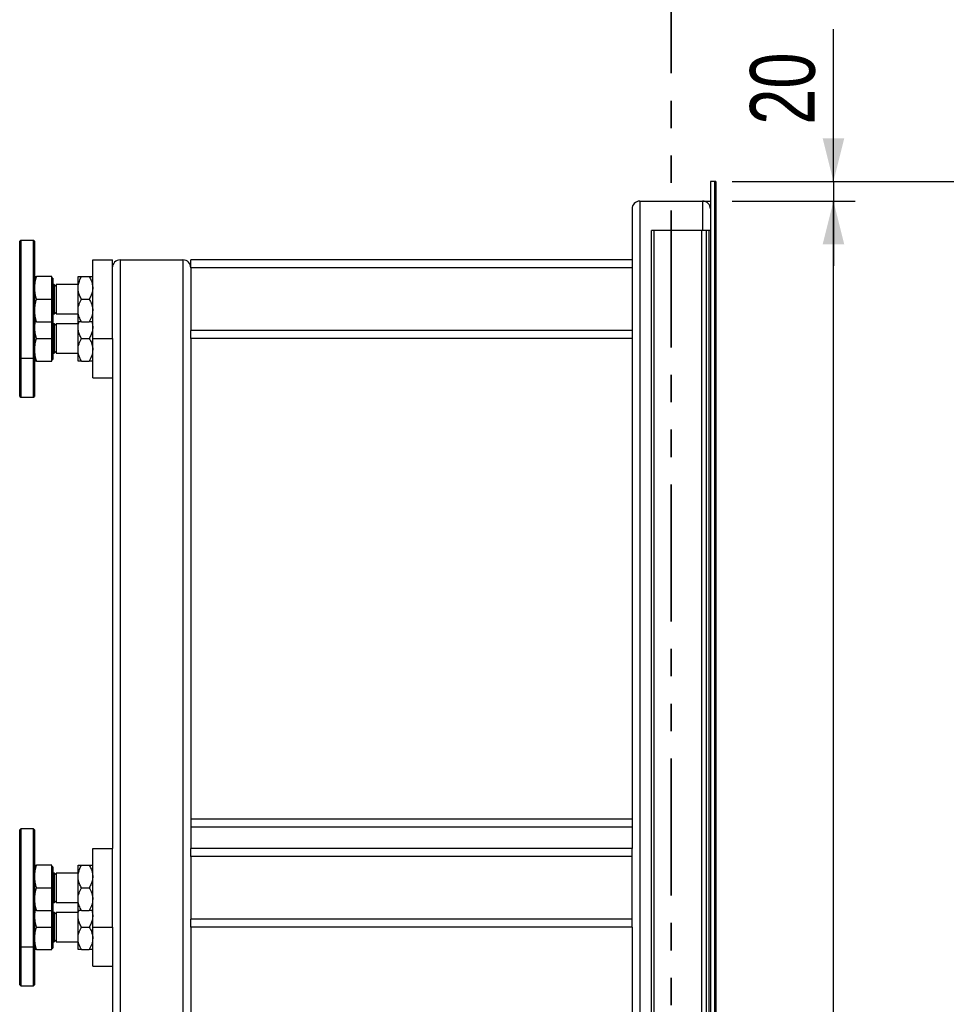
# Model space of a CAD drawing. Header units: millimetres. Extents: x 5 to 589, y 5 to 415.
# Tile 10 of 85: x 214 to 257, y 161 to 207. Entities that reach past the tile are written whole.
import ezdxf

# ---------------------------------------------------------------- set-up
doc = ezdxf.new("R2010")
doc.units = ezdxf.units.MM
doc.linetypes.add('PHANTOM', pattern=[12.7, 6.35, -1.27, 1.27, -1.27, 1.27, -1.27])
doc.layers.add('COTES', color=1, linetype='Continuous')
doc.layers.add('TRAIT-FORT', color=4, linetype='Continuous', lineweight=25)
doc.styles.add('SLDTEXTSTYLE0', font='TXT', dxfattribs={"width": 0.75})
doc.dimstyles.new('SLDDIMSTYLE0', dxfattribs={"dimtxt": 3, "dimasz": 2, "dimexe": 0, "dimexo": 0.0625, "dimgap": 0.75, "dimtad": 1, "dimdec": 0, "dimlfac": 22, "dimrnd": 1e-09, "dimzin": 12, "dimdsep": 46, "dimtxsty": 'SLDTEXTSTYLE0', "dimsah": 1, "dimcen": 0.09, "dimadec": 0, "dimazin": 3, "dimtfac": 1, "dimtdec": 0, "dimtmove": 0, "dimatfit": 0, "dimfxl": 1, "dimfrac": 2, "dimtolj": 1, "dimtzin": 12, "dimarcsym": 0})
doc.dimstyles.new('SLDDIMSTYLE1', dxfattribs={"dimtxt": 3, "dimasz": 2, "dimexe": 0, "dimexo": 0.0625, "dimgap": 0.75, "dimtad": 1, "dimdec": 0, "dimlfac": 22, "dimrnd": 1e-09, "dimzin": 12, "dimdsep": 46, "dimtxsty": 'SLDTEXTSTYLE0', "dimsah": 1, "dimcen": 0.09, "dimadec": 0, "dimazin": 3, "dimtfac": 1, "dimtdec": 0, "dimtofl": 0, "dimtmove": 0, "dimatfit": 3, "dimfxl": 1, "dimfrac": 2, "dimtolj": 1, "dimtzin": 12, "dimarcsym": 0})

# ---------------------------------------------------------------- blocks, each defined once
blk = doc.blocks.new('_D')
at = {"layer": 'COTES', "color": 1, "transparency": 16777216}
for p, q in [((251.985, 199.457), (251.985, 206.522)), ((247.466, 199.457), (252.985, 199.457)), ((251.985, 199.457), (251.985, 198.548)), ((247.284, 198.548), (252.985, 198.548)), ((251.985, 198.548), (251.985, 195.548))]:
    blk.add_line(p, q, dxfattribs=at)
for points in [[(251.985, 199.457), (252.485, 201.457), (251.485, 201.457)], [(251.985, 198.548), (251.485, 196.548), (252.485, 196.548)]]:
    blk.add_solid(points, dxfattribs=at)
at = {"layer": 'COTES', "color": 1, "transparency": 16777216, "insert": (248.118, 202.088), "char_height": 3, "attachment_point": 1, "rotation": 90, "style": 'SLDTEXTSTYLE0'}
blk.add_mtext('20', dxfattribs=at)
blk = doc.blocks.new('_D_1')
at = {"layer": 'COTES', "color": 1, "transparency": 16777216}
for p, q in [((247.284, 199.457), (260.004, 199.457)), ((259.004, 199.457), (259.004, 28.094)), ((247.284, 28.094), (260.004, 28.094))]:
    blk.add_line(p, q, dxfattribs=at)
for points in [[(259.004, 199.457), (258.504, 197.457), (259.504, 197.457)], [(259.004, 28.094), (259.504, 30.094), (258.504, 30.094)]]:
    blk.add_solid(points, dxfattribs=at)
at = {"layer": 'COTES', "color": 1, "transparency": 16777216, "insert": (255.137, 109.342), "char_height": 3, "attachment_point": 1, "rotation": 90, "style": 'SLDTEXTSTYLE0'}
blk.add_mtext('3770', dxfattribs=at)
blk = doc.blocks.new('_D_3')
at = {"layer": 'COTES', "color": 1, "transparency": 16777216}
for p, q in [((247.284, 198.548), (252.985, 198.548)), ((251.985, 28.912), (251.985, 198.548)), ((247.284, 28.912), (252.985, 28.912))]:
    blk.add_line(p, q, dxfattribs=at)
for points in [[(251.985, 198.548), (251.485, 196.548), (252.485, 196.548)], [(251.985, 28.912), (252.485, 30.912), (251.485, 30.912)]]:
    blk.add_solid(points, dxfattribs=at)
at = {"layer": 'COTES', "color": 1, "transparency": 16777216, "insert": (248.118, 109.297), "char_height": 3, "attachment_point": 1, "rotation": 90, "style": 'SLDTEXTSTYLE0'}
blk.add_mtext('3732', dxfattribs=at)

msp = doc.modelspace()

# ---------------------------------------------------------------- linework, layer by layer
at = {"color": 7, "linetype": 'PHANTOM', "lineweight": 35}
msp.add_line((244.466, 210.821), (244.466, 17.318), dxfattribs=at)
at = {"layer": 'TRAIT-FORT', "color": 4, "linetype": 'Continuous', "lineweight": 25}
for p, q in [((246.466, 199.457), (246.284, 199.457)), ((246.284, 199.457), (246.284, 146.73)), ((246.466, 199.457), (246.466, 146.73)), ((246.466, 199.457), (246.466, 148.387)), ((246.534, 199.457), (246.466, 199.457)), ((246.534, 199.457), (246.534, 148.387)), ((243.011, 198.548), (245.92, 198.548)), ((243.011, 198.548), (243.011, 144.003)), ((245.92, 198.548), (246.284, 198.548)), ((245.92, 198.548), (245.92, 197.185)), ((242.648, 198.185), (242.648, 195.821)), ((243.557, 144.457), (243.557, 197.185)), ((243.67, 197.185), (243.557, 197.185)), ((243.67, 144.457), (243.67, 197.185)), ((245.875, 197.185), (243.67, 197.185)), ((246.102, 197.185), (245.875, 197.185)), ((245.875, 145.76), (245.875, 197.185)), ((246.102, 146.616), (246.102, 197.185)), ((246.216, 197.185), (246.102, 197.185)), ((246.284, 197.185), (246.216, 197.185)), ((246.216, 146.73), (246.216, 197.185)), ((214.307, 196.73), (214.261, 196.685)), ((214.261, 191.321), (214.261, 196.685)), ((214.898, 196.73), (214.307, 196.73)), ((214.307, 196.73), (214.307, 191.275)), ((214.943, 196.685), (214.898, 196.73)), ((214.898, 191.275), (214.898, 196.73)), ((214.943, 196.685), (214.943, 191.321)), ((217.648, 195.821), (218.557, 195.821)), ((217.648, 192.185), (217.648, 195.821)), ((218.557, 192.185), (218.557, 195.821)), ((218.92, 195.821), (221.83, 195.821)), ((218.92, 195.821), (218.92, 144.548)), ((221.83, 195.821), (221.83, 144.548)), ((242.648, 195.821), (222.193, 195.821)), ((222.193, 195.457), (222.193, 195.821)), ((242.648, 195.821), (242.648, 195.457)), ((242.648, 195.457), (222.193, 195.457)), ((222.193, 195.457), (222.193, 192.548)), ((242.648, 195.457), (242.648, 192.548)), ((215.757, 195.048), (215.037, 195.048)), ((215.757, 194.003), (215.757, 195.048)), ((215.789, 194.973), (215.757, 195.005)), ((215.793, 194.973), (215.789, 194.973)), ((215.789, 194.973), (215.789, 193.032)), ((215.793, 194.973), (215.793, 193.032)), ((216.966, 194.525), (216.966, 195.048)), ((217.128, 195.048), (217.486, 195.048)), ((215.866, 194.685), (215.839, 194.685)), ((215.839, 194.685), (215.839, 193.321)), ((215.952, 194.598), (215.866, 194.685)), ((215.866, 194.685), (215.866, 194.003)), ((216.966, 194.685), (215.952, 194.685)), ((215.952, 194.685), (215.952, 193.321)), ((216.966, 193.48), (216.966, 194.525)), ((215.037, 194.003), (215.757, 194.003)), ((215.757, 192.957), (215.757, 194.003)), ((215.866, 194.003), (215.866, 193.321)), ((217.128, 194.003), (217.486, 194.003)), ((216.966, 192.957), (216.966, 193.48)), ((215.757, 193), (215.789, 193.032)), ((215.789, 193.032), (215.793, 193.032)), ((215.789, 193.032), (215.789, 191.214)), ((215.793, 193.032), (215.793, 191.214)), ((215.839, 193.321), (215.866, 193.321)), ((215.866, 193.321), (215.952, 193.407)), ((215.952, 193.321), (216.966, 193.321)), ((214.967, 192.957), (214.943, 192.707)), ((215.037, 192.957), (215.757, 192.957)), ((215.757, 192.185), (215.757, 192.957)), ((215.866, 192.866), (215.839, 192.866)), ((215.839, 192.866), (215.839, 191.503)), ((215.952, 192.78), (215.866, 192.866)), ((215.866, 192.866), (215.866, 192.185)), ((216.966, 192.866), (215.952, 192.866)), ((215.952, 192.866), (215.952, 191.503)), ((216.966, 192.707), (216.966, 192.957)), ((216.966, 191.662), (216.966, 192.707)), ((217.128, 192.957), (217.486, 192.957)), ((242.648, 192.548), (222.193, 192.548)), ((222.193, 192.185), (222.193, 192.548)), ((242.648, 192.548), (242.648, 192.185)), ((215.037, 192.185), (215.757, 192.185)), ((215.757, 191.139), (215.757, 192.185)), ((215.866, 192.185), (215.866, 191.503)), ((217.128, 192.185), (217.486, 192.185)), ((217.648, 190.366), (217.648, 192.185)), ((217.648, 192.185), (218.557, 192.185)), ((218.557, 192.185), (218.557, 168.548)), ((222.193, 192.185), (222.193, 168.548)), ((242.648, 192.185), (222.193, 192.185)), ((242.648, 192.185), (242.648, 168.548)), ((216.966, 191.139), (216.966, 191.662)), ((214.261, 191.321), (214.307, 191.275)), ((214.261, 189.503), (214.261, 191.321)), ((214.307, 191.275), (214.898, 191.275)), ((214.307, 191.275), (214.307, 189.457)), ((214.898, 191.275), (214.943, 191.321)), ((214.898, 189.457), (214.898, 191.275)), ((214.943, 191.321), (214.943, 189.503)), ((215.757, 191.182), (215.789, 191.214)), ((215.789, 191.214), (215.793, 191.214)), ((215.839, 191.503), (215.866, 191.503)), ((215.866, 191.503), (215.952, 191.589)), ((215.952, 191.503), (216.966, 191.503)), ((215.037, 191.139), (215.757, 191.139)), ((217.128, 191.139), (217.486, 191.139)), ((217.648, 190.366), (218.557, 190.366)), ((214.261, 189.503), (214.307, 189.457)), ((214.307, 189.457), (214.898, 189.457)), ((214.898, 189.457), (214.943, 189.503)), ((242.648, 169.912), (222.193, 169.912)), ((214.307, 169.457), (214.261, 169.412)), ((214.261, 164.048), (214.261, 169.412)), ((214.898, 169.457), (214.307, 169.457)), ((214.307, 169.457), (214.307, 164.003)), ((214.943, 169.412), (214.898, 169.457)), ((214.898, 164.003), (214.898, 169.457)), ((214.943, 169.412), (214.943, 164.048)), ((242.648, 169.548), (222.193, 169.548)), ((217.648, 168.548), (218.557, 168.548)), ((217.648, 164.912), (217.648, 168.548)), ((218.557, 164.912), (218.557, 168.548)), ((242.648, 168.548), (222.193, 168.548)), ((222.193, 168.185), (222.193, 168.548)), ((242.648, 168.185), (242.648, 168.548)), ((242.648, 168.185), (222.193, 168.185)), ((222.193, 168.185), (222.193, 165.275)), ((242.648, 165.275), (242.648, 168.185)), ((215.757, 167.775), (215.037, 167.775)), ((215.757, 166.73), (215.757, 167.775)), ((215.789, 167.7), (215.757, 167.732)), ((215.793, 167.7), (215.789, 167.7)), ((215.789, 167.7), (215.789, 165.76)), ((215.793, 167.7), (215.793, 165.76)), ((216.966, 167.253), (216.966, 167.775)), ((217.128, 167.775), (217.486, 167.775)), ((215.866, 167.412), (215.839, 167.412)), ((215.839, 167.412), (215.839, 166.048)), ((215.952, 167.326), (215.866, 167.412)), ((215.866, 167.412), (215.866, 166.73)), ((216.966, 167.412), (215.952, 167.412)), ((215.952, 167.412), (215.952, 166.048)), ((216.966, 166.207), (216.966, 167.253)), ((215.037, 166.73), (215.757, 166.73)), ((215.757, 165.685), (215.757, 166.73)), ((215.866, 166.73), (215.866, 166.048)), ((217.128, 166.73), (217.486, 166.73)), ((215.866, 166.048), (215.952, 166.134)), ((216.966, 165.685), (216.966, 166.207)), ((214.967, 165.685), (214.943, 165.435)), ((215.037, 165.685), (215.757, 165.685)), ((215.757, 165.728), (215.789, 165.76)), ((215.757, 164.912), (215.757, 165.685)), ((215.789, 165.76), (215.793, 165.76)), ((215.789, 165.76), (215.789, 163.941)), ((215.793, 165.76), (215.793, 163.941)), ((215.839, 166.048), (215.866, 166.048)), ((215.952, 166.048), (216.966, 166.048)), ((216.966, 165.435), (216.966, 165.685)), ((217.128, 165.685), (217.486, 165.685)), ((215.866, 165.594), (215.839, 165.594)), ((215.839, 165.594), (215.839, 164.23)), ((215.952, 165.508), (215.866, 165.594)), ((215.866, 165.594), (215.866, 164.912)), ((216.966, 165.594), (215.952, 165.594)), ((215.952, 165.594), (215.952, 164.23)), ((216.966, 164.389), (216.966, 165.435)), ((242.648, 165.275), (222.193, 165.275)), ((222.193, 164.912), (222.193, 165.275)), ((242.648, 164.912), (242.648, 165.275)), ((215.037, 164.912), (215.757, 164.912)), ((215.757, 163.866), (215.757, 164.912)), ((215.866, 164.912), (215.866, 164.23)), ((217.128, 164.912), (217.486, 164.912)), ((217.648, 164.912), (218.557, 164.912)), ((217.648, 163.094), (217.648, 164.912)), ((218.557, 164.912), (218.557, 150.139)), ((222.193, 164.912), (222.193, 147.639)), ((242.648, 164.912), (222.193, 164.912)), ((242.648, 164.912), (242.648, 147.639)), ((215.866, 164.23), (215.952, 164.316)), ((216.966, 163.866), (216.966, 164.389)), ((214.261, 164.048), (214.307, 164.003)), ((214.261, 162.23), (214.261, 164.048)), ((214.307, 164.003), (214.898, 164.003)), ((214.307, 164.003), (214.307, 162.185)), ((214.898, 164.003), (214.943, 164.048)), ((214.898, 162.185), (214.898, 164.003)), ((214.943, 164.048), (214.943, 162.23)), ((215.037, 163.866), (215.757, 163.866)), ((215.757, 163.91), (215.789, 163.941)), ((215.789, 163.941), (215.793, 163.941)), ((215.839, 164.23), (215.866, 164.23)), ((215.952, 164.23), (216.966, 164.23)), ((217.128, 163.866), (217.486, 163.866)), ((217.648, 163.094), (218.557, 163.094)), ((214.261, 162.23), (214.307, 162.185)), ((214.307, 162.185), (214.898, 162.185)), ((214.898, 162.185), (214.943, 162.23))]:
    msp.add_line(p, q, dxfattribs=at)
for centre, radius, start, end in [((243.011, 198.185), 0.364, 90, 180), ((245.92, 198.185), 0.364, 0, 90), ((218.92, 195.457), 0.364, 90, 180), ((221.83, 195.457), 0.364, 0, 90), ((215.839, 194.73), 0.0455, 180, 270), ((215.839, 193.275), 0.0455, 90, 180), ((215.839, 192.912), 0.0455, 180, 270), ((215.839, 191.457), 0.0455, 90, 180), ((215.839, 167.457), 0.0455, 180, 270), ((215.839, 166.003), 0.0455, 90, 180), ((215.839, 165.639), 0.0455, 180, 270), ((215.839, 164.185), 0.0455, 90, 180)]:
    msp.add_arc(centre, radius, start, end, dxfattribs=at)
for points, knots in [([(215.037, 195.048), (215.01, 194.963), (214.958, 194.792), (214.948, 194.615), (214.943, 194.525)], [0, 0, 0, 0, 0.495458, 1, 1, 1, 1]), ([(214.943, 195.048), (214.948, 195.048), (214.957, 195.048), (215.01, 195.048), (215.037, 195.048)], [0, 0, 0, 0, 0.494511, 1, 1, 1, 1]), ([(216.966, 194.525), (216.966, 194.536), (216.967, 194.611), (216.991, 194.753), (217.055, 194.916), (217.108, 195.012), (217.128, 195.048)], [0, 0, 0, 0, 0.0566717, 0.4129293, 0.7822331, 1, 1, 1, 1]), ([(216.966, 195.048), (216.968, 195.048), (216.973, 195.048), (217.009, 195.048), (217.06, 195.048), (217.105, 195.048), (217.128, 195.048)], [0, 0, 0, 0, 0.249578, 0.504364, 0.751047, 1, 1, 1, 1]), ([(217.486, 195.048), (217.506, 195.012), (217.558, 194.918), (217.622, 194.755), (217.647, 194.613), (217.648, 194.536), (217.648, 194.525)], [0, 0, 0, 0, 0.2177708, 0.5751152, 0.9433273, 1, 1, 1, 1]), ([(217.486, 195.048), (217.524, 195.048), (217.582, 195.048), (217.628, 195.048), (217.646, 195.048), (217.647, 195.048), (217.648, 195.048)], [0, 0, 0, 0, 0.4320454, 0.6543493, 0.8796534, 1, 1, 1, 1]), ([(214.943, 194.525), (214.948, 194.438), (214.957, 194.261), (215.01, 194.089), (215.037, 194.003)], [0, 0, 0, 0, 0.4945107, 1, 1, 1, 1]), ([(217.128, 194.003), (217.095, 194.064), (217.035, 194.177), (216.977, 194.353), (216.97, 194.468), (216.966, 194.525)], [0, 0, 0, 0, 0.371571, 0.681593, 1, 1, 1, 1]), ([(217.648, 194.525), (217.644, 194.469), (217.637, 194.355), (217.579, 194.178), (217.519, 194.064), (217.486, 194.003)], [0, 0, 0, 0, 0.309456, 0.628432, 1, 1, 1, 1]), ([(215.037, 194.003), (215.01, 193.918), (214.958, 193.747), (214.948, 193.569), (214.943, 193.48)], [0, 0, 0, 0, 0.495458, 1, 1, 1, 1]), ([(216.966, 193.48), (216.968, 193.525), (216.973, 193.617), (217.009, 193.751), (217.06, 193.88), (217.105, 193.962), (217.128, 194.003)], [0, 0, 0, 0, 0.249578, 0.504364, 0.751047, 1, 1, 1, 1]), ([(217.486, 194.003), (217.524, 193.931), (217.582, 193.823), (217.628, 193.667), (217.646, 193.565), (217.647, 193.502), (217.648, 193.48)], [0, 0, 0, 0, 0.432045, 0.654349, 0.879653, 1, 1, 1, 1]), ([(214.943, 193.48), (214.948, 193.392), (214.957, 193.215), (215.01, 193.044), (215.037, 192.957)], [0, 0, 0, 0, 0.4945107, 1, 1, 1, 1]), ([(217.128, 192.957), (217.09, 193.029), (217.032, 193.137), (216.985, 193.293), (216.968, 193.395), (216.966, 193.458), (216.966, 193.48)], [0, 0, 0, 0, 0.432045, 0.654349, 0.879653, 1, 1, 1, 1]), ([(217.648, 193.48), (217.645, 193.435), (217.641, 193.343), (217.605, 193.209), (217.553, 193.08), (217.508, 192.998), (217.486, 192.957)], [0, 0, 0, 0, 0.249578, 0.504364, 0.751047, 1, 1, 1, 1]), ([(215.037, 192.957), (215.01, 192.957), (214.958, 192.957), (214.948, 192.957), (214.943, 192.957)], [0, 0, 0, 0, 0.495458, 1, 1, 1, 1]), ([(214.943, 192.707), (214.948, 192.62), (214.957, 192.443), (215.01, 192.271), (215.037, 192.185)], [0, 0, 0, 0, 0.4945107, 1, 1, 1, 1]), ([(217.128, 192.957), (217.09, 192.957), (217.032, 192.957), (216.985, 192.957), (216.968, 192.957), (216.966, 192.957), (216.966, 192.957)], [0, 0, 0, 0, 0.432045, 0.654349, 0.879653, 1, 1, 1, 1]), ([(216.966, 192.707), (216.966, 192.718), (216.967, 192.793), (216.976, 192.878), (217.004, 192.948), (217.007, 192.957)], [0, 0, 0, 0, 0.122094, 0.889616, 1, 1, 1, 1]), ([(217.128, 192.185), (217.095, 192.246), (217.035, 192.359), (216.977, 192.535), (216.97, 192.649), (216.966, 192.707)], [0, 0, 0, 0, 0.371571, 0.681593, 1, 1, 1, 1]), ([(217.648, 192.957), (217.645, 192.957), (217.641, 192.957), (217.605, 192.957), (217.553, 192.957), (217.508, 192.957), (217.486, 192.957)], [0, 0, 0, 0, 0.249578, 0.504364, 0.751047, 1, 1, 1, 1]), ([(217.648, 192.707), (217.644, 192.651), (217.637, 192.537), (217.579, 192.36), (217.519, 192.246), (217.486, 192.185)], [0, 0, 0, 0, 0.309456, 0.628432, 1, 1, 1, 1]), ([(217.607, 192.957), (217.609, 192.951), (217.637, 192.881), (217.646, 192.795), (217.648, 192.718), (217.648, 192.707)], [0, 0, 0, 0, 0.084038, 0.877826, 1, 1, 1, 1]), ([(215.037, 192.185), (215.01, 192.1), (214.958, 191.928), (214.948, 191.751), (214.943, 191.662)], [0, 0, 0, 0, 0.495458, 1, 1, 1, 1]), ([(216.966, 191.662), (216.968, 191.707), (216.973, 191.799), (217.009, 191.933), (217.06, 192.062), (217.105, 192.144), (217.128, 192.185)], [0, 0, 0, 0, 0.249578, 0.504364, 0.751047, 1, 1, 1, 1]), ([(217.486, 192.185), (217.524, 192.113), (217.582, 192.005), (217.628, 191.849), (217.646, 191.747), (217.647, 191.684), (217.648, 191.662)], [0, 0, 0, 0, 0.432045, 0.654349, 0.879653, 1, 1, 1, 1]), ([(214.943, 191.662), (214.948, 191.574), (214.957, 191.397), (215.01, 191.226), (215.037, 191.139)], [0, 0, 0, 0, 0.4945107, 1, 1, 1, 1]), ([(217.128, 191.139), (217.09, 191.211), (217.032, 191.319), (216.985, 191.474), (216.968, 191.577), (216.966, 191.64), (216.966, 191.662)], [0, 0, 0, 0, 0.432045, 0.654349, 0.879653, 1, 1, 1, 1]), ([(217.648, 191.662), (217.645, 191.616), (217.641, 191.525), (217.605, 191.391), (217.553, 191.262), (217.508, 191.18), (217.486, 191.139)], [0, 0, 0, 0, 0.249578, 0.504364, 0.751047, 1, 1, 1, 1]), ([(215.037, 191.139), (215.01, 191.139), (214.958, 191.139), (214.948, 191.139), (214.943, 191.139)], [0, 0, 0, 0, 0.495458, 1, 1, 1, 1]), ([(217.128, 191.139), (217.09, 191.139), (217.032, 191.139), (216.985, 191.139), (216.968, 191.139), (216.966, 191.139), (216.966, 191.139)], [0, 0, 0, 0, 0.432045, 0.654349, 0.879653, 1, 1, 1, 1]), ([(217.648, 191.139), (217.645, 191.139), (217.641, 191.139), (217.605, 191.139), (217.553, 191.139), (217.508, 191.139), (217.486, 191.139)], [0, 0, 0, 0, 0.249578, 0.504364, 0.751047, 1, 1, 1, 1]), ([(215.037, 167.775), (215.01, 167.691), (214.958, 167.519), (214.948, 167.342), (214.943, 167.253)], [0, 0, 0, 0, 0.495458, 1, 1, 1, 1]), ([(214.943, 167.775), (214.948, 167.775), (214.957, 167.775), (215.01, 167.775), (215.037, 167.775)], [0, 0, 0, 0, 0.494511, 1, 1, 1, 1]), ([(216.966, 167.253), (216.966, 167.263), (216.967, 167.338), (216.991, 167.48), (217.055, 167.643), (217.108, 167.74), (217.128, 167.775)], [0, 0, 0, 0, 0.0566717, 0.4129293, 0.7822331, 1, 1, 1, 1]), ([(216.966, 167.775), (216.968, 167.775), (216.973, 167.775), (217.009, 167.775), (217.06, 167.775), (217.105, 167.775), (217.128, 167.775)], [0, 0, 0, 0, 0.249578, 0.504364, 0.751047, 1, 1, 1, 1]), ([(217.486, 167.775), (217.506, 167.74), (217.558, 167.645), (217.622, 167.482), (217.647, 167.34), (217.648, 167.263), (217.648, 167.253)], [0, 0, 0, 0, 0.2177708, 0.5751152, 0.9433273, 1, 1, 1, 1]), ([(217.486, 167.775), (217.524, 167.775), (217.582, 167.775), (217.628, 167.775), (217.646, 167.775), (217.647, 167.775), (217.648, 167.775)], [0, 0, 0, 0, 0.4320454, 0.6543493, 0.8796534, 1, 1, 1, 1]), ([(214.943, 167.253), (214.948, 167.165), (214.957, 166.988), (215.01, 166.817), (215.037, 166.73)], [0, 0, 0, 0, 0.4945107, 1, 1, 1, 1]), ([(217.128, 166.73), (217.095, 166.791), (217.035, 166.904), (216.977, 167.08), (216.97, 167.195), (216.966, 167.253)], [0, 0, 0, 0, 0.371571, 0.681593, 1, 1, 1, 1]), ([(217.648, 167.253), (217.644, 167.196), (217.637, 167.082), (217.579, 166.906), (217.519, 166.791), (217.486, 166.73)], [0, 0, 0, 0, 0.309456, 0.628432, 1, 1, 1, 1]), ([(215.037, 166.73), (215.01, 166.645), (214.958, 166.474), (214.948, 166.297), (214.943, 166.207)], [0, 0, 0, 0, 0.495458, 1, 1, 1, 1]), ([(216.966, 166.207), (216.968, 166.253), (216.973, 166.345), (217.009, 166.478), (217.06, 166.608), (217.105, 166.689), (217.128, 166.73)], [0, 0, 0, 0, 0.249578, 0.504364, 0.751047, 1, 1, 1, 1]), ([(217.486, 166.73), (217.524, 166.658), (217.582, 166.55), (217.628, 166.395), (217.646, 166.292), (217.647, 166.229), (217.648, 166.207)], [0, 0, 0, 0, 0.432045, 0.654349, 0.879653, 1, 1, 1, 1]), ([(214.943, 166.207), (214.948, 166.12), (214.957, 165.943), (215.01, 165.771), (215.037, 165.685)], [0, 0, 0, 0, 0.4945107, 1, 1, 1, 1]), ([(217.128, 165.685), (217.09, 165.756), (217.032, 165.865), (216.985, 166.02), (216.968, 166.123), (216.966, 166.185), (216.966, 166.207)], [0, 0, 0, 0, 0.432045, 0.654349, 0.879653, 1, 1, 1, 1]), ([(217.648, 166.207), (217.645, 166.162), (217.641, 166.07), (217.605, 165.936), (217.553, 165.807), (217.508, 165.726), (217.486, 165.685)], [0, 0, 0, 0, 0.249578, 0.504364, 0.751047, 1, 1, 1, 1]), ([(215.037, 165.685), (215.01, 165.685), (214.958, 165.685), (214.948, 165.685), (214.943, 165.685)], [0, 0, 0, 0, 0.495458, 1, 1, 1, 1]), ([(216.966, 165.435), (216.966, 165.445), (216.967, 165.52), (216.976, 165.606), (217.004, 165.676), (217.007, 165.685)], [0, 0, 0, 0, 0.122094, 0.889616, 1, 1, 1, 1]), ([(217.128, 165.685), (217.09, 165.685), (217.032, 165.685), (216.985, 165.685), (216.968, 165.685), (216.966, 165.685), (216.966, 165.685)], [0, 0, 0, 0, 0.432045, 0.654349, 0.879653, 1, 1, 1, 1]), ([(217.648, 165.685), (217.645, 165.685), (217.641, 165.685), (217.605, 165.685), (217.553, 165.685), (217.508, 165.685), (217.486, 165.685)], [0, 0, 0, 0, 0.249578, 0.504364, 0.751047, 1, 1, 1, 1]), ([(217.607, 165.685), (217.609, 165.678), (217.637, 165.608), (217.646, 165.522), (217.648, 165.445), (217.648, 165.435)], [0, 0, 0, 0, 0.084038, 0.877826, 1, 1, 1, 1]), ([(214.943, 165.435), (214.948, 165.347), (214.957, 165.17), (215.01, 164.998), (215.037, 164.912)], [0, 0, 0, 0, 0.4945107, 1, 1, 1, 1]), ([(217.128, 164.912), (217.095, 164.973), (217.035, 165.086), (216.977, 165.262), (216.97, 165.377), (216.966, 165.435)], [0, 0, 0, 0, 0.371571, 0.681593, 1, 1, 1, 1]), ([(217.648, 165.435), (217.644, 165.378), (217.637, 165.264), (217.579, 165.087), (217.519, 164.973), (217.486, 164.912)], [0, 0, 0, 0, 0.309456, 0.628432, 1, 1, 1, 1]), ([(215.037, 164.912), (215.01, 164.827), (214.958, 164.656), (214.948, 164.478), (214.943, 164.389)], [0, 0, 0, 0, 0.495458, 1, 1, 1, 1]), ([(216.966, 164.389), (216.968, 164.435), (216.973, 164.526), (217.009, 164.66), (217.06, 164.789), (217.105, 164.871), (217.128, 164.912)], [0, 0, 0, 0, 0.249578, 0.504364, 0.751047, 1, 1, 1, 1]), ([(217.486, 164.912), (217.524, 164.84), (217.582, 164.732), (217.628, 164.576), (217.646, 164.474), (217.647, 164.411), (217.648, 164.389)], [0, 0, 0, 0, 0.432045, 0.654349, 0.879653, 1, 1, 1, 1]), ([(214.943, 164.389), (214.948, 164.302), (214.957, 164.124), (215.01, 163.953), (215.037, 163.866)], [0, 0, 0, 0, 0.4945107, 1, 1, 1, 1]), ([(217.128, 163.866), (217.09, 163.938), (217.032, 164.046), (216.985, 164.202), (216.968, 164.304), (216.966, 164.367), (216.966, 164.389)], [0, 0, 0, 0, 0.432045, 0.654349, 0.879653, 1, 1, 1, 1]), ([(217.648, 164.389), (217.645, 164.344), (217.641, 164.252), (217.605, 164.118), (217.553, 163.989), (217.508, 163.907), (217.486, 163.866)], [0, 0, 0, 0, 0.249578, 0.504364, 0.751047, 1, 1, 1, 1]), ([(215.037, 163.866), (215.01, 163.866), (214.958, 163.866), (214.948, 163.866), (214.943, 163.866)], [0, 0, 0, 0, 0.495458, 1, 1, 1, 1]), ([(217.128, 163.866), (217.09, 163.866), (217.032, 163.866), (216.985, 163.866), (216.968, 163.866), (216.966, 163.866), (216.966, 163.866)], [0, 0, 0, 0, 0.432045, 0.654349, 0.879653, 1, 1, 1, 1]), ([(217.648, 163.866), (217.645, 163.866), (217.641, 163.866), (217.605, 163.866), (217.553, 163.866), (217.508, 163.866), (217.486, 163.866)], [0, 0, 0, 0, 0.249578, 0.504364, 0.751047, 1, 1, 1, 1])]:
    msp.add_open_spline(points, degree=3, knots=knots, dxfattribs=at)

# ---------------------------------------------------------------- dimensions: what is measured, and where the dimension line sits
at = {"layer": 'COTES', "color": 1}
for base, p1, p2, dimstyle, picture, middle in [((251.985, 198.548), (246.466, 199.457), (246.284, 198.548), 'SLDDIMSTYLE0', '_D', (251.985, 204.305)), ((259.004, 28.094), (246.284, 199.457), (246.284, 28.094), 'SLDDIMSTYLE1', '_D_1', (259.004, 113.775)), ((251.985, 198.548), (246.284, 28.912), (246.284, 198.548), 'SLDDIMSTYLE1', '_D_3', (251.985, 113.73))]:
    dim = msp.add_linear_dim(base=base, p1=p1, p2=p2, angle=90, dimstyle=dimstyle, dxfattribs=at)
    dim.commit()
    dim.dimension.update_dxf_attribs({"geometry": picture, "text_midpoint": middle, "dimtype": 160})

doc.saveas('drawing.dxf')
